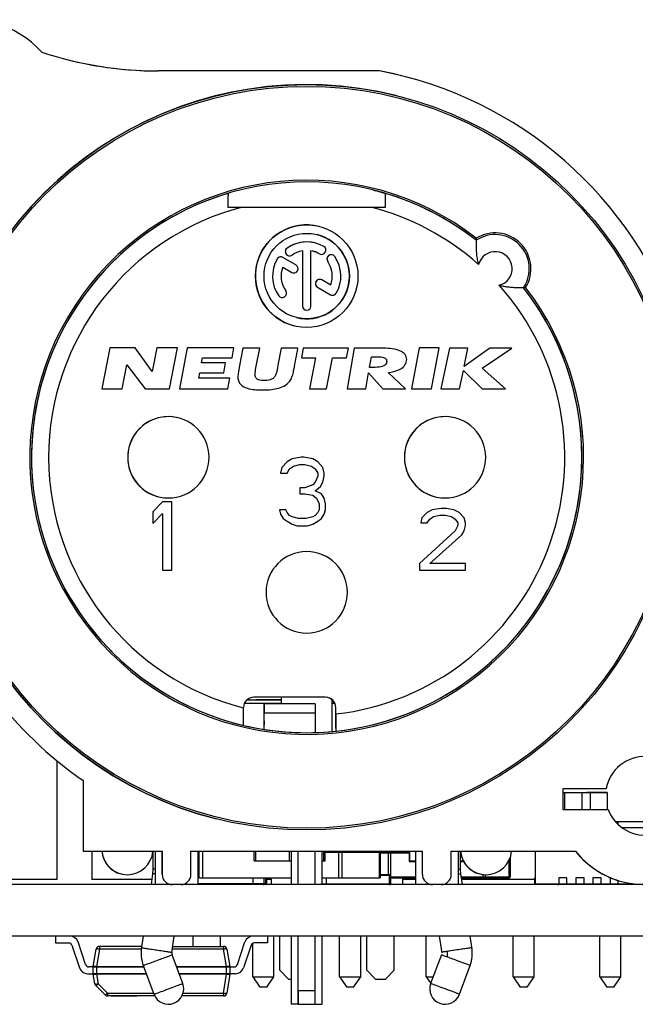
# Model space of a CAD drawing. Header units: millimetres. Extents: x 0 to 138, y -6 to 29.
# Tile 7 of 15: x 27 to 45, y -3 to 25. Entities that reach past the tile are written whole.
import ezdxf

# ---------------------------------------------------------------- set-up
doc = ezdxf.new("R2010")
doc.units = ezdxf.units.MM

msp = doc.modelspace()

# ---------------------------------------------------------------- linework, layer by layer
at = {"color": 7, "linetype": 'Continuous', "lineweight": 25}
for p, q in [((37.885, 23.8), (31.414, 23.8)), ((38.539, 23.657), (37.885, 23.8)), ((38.394, 23.075), (38.394, 23.075)), ((33.868, 19.817), (37.632, 19.817)), ((36.114, 19.255), (36.114, 19.255)), ((35.993, 18.77), (35.993, 18.77)), ((40.71, 18.847), (40.71, 18.847)), ((35.176, 18.619), (35.176, 18.619)), ((35.625, 18.54), (35.625, 16.925)), ((35.875, 16.925), (35.875, 18.54)), ((36.125, 18.45), (36.157, 18.437)), ((34.884, 18.3), (34.884, 18.3)), ((35.023, 18.359), (35.023, 18.359)), ((35.435, 18.126), (35.055, 18.346)), ((35.218, 18.395), (35.218, 18.395)), ((36.364, 18.23), (36.364, 18.23)), ((36.497, 18.423), (36.497, 18.423)), ((35.047, 18.062), (35.31, 17.91)), ((35.31, 17.91), (35.342, 17.897)), ((36.159, 17.703), (36.159, 17.703)), ((36.453, 17.538), (36.191, 17.689)), ((37, 17.8), (37, 17.8)), ((36.066, 17.473), (36.445, 17.254)), ((42.097, 17.46), (42.097, 17.46)), ((34.931, 17.226), (34.931, 17.226)), ((35.003, 17.177), (35.003, 17.177)), ((36.477, 17.241), (36.477, 17.241)), ((35.72, 16.804), (35.72, 16.804)), ((35.386, 16.345), (35.386, 16.345)), ((29.986, 15.705), (29.75, 14.5)), ((30.73, 15.705), (29.986, 15.705)), ((31.223, 15.009), (30.73, 15.705)), ((31.359, 15.705), (31.223, 15.009)), ((31.967, 15.705), (31.359, 15.705)), ((31.731, 14.5), (31.967, 15.705)), ((32.25, 15.705), (32.031, 14.5)), ((33.619, 15.705), (32.25, 15.705)), ((33.565, 15.41), (33.619, 15.705)), ((33.881, 15.693), (33.785, 15.187)), ((34.374, 15.693), (33.881, 15.693)), ((34.264, 15.114), (34.374, 15.693)), ((35.001, 15.693), (34.908, 15.194)), ((35.494, 15.693), (35.001, 15.693)), ((35.647, 15.693), (35.593, 15.411)), ((36.973, 15.693), (35.647, 15.693)), ((36.919, 15.411), (36.973, 15.693)), ((37.14, 15.693), (36.935, 14.5)), ((37.753, 15.693), (37.14, 15.693)), ((38.251, 15.674), (38.251, 15.674)), ((38.38, 15.649), (38.38, 15.649)), ((39.046, 15.705), (38.819, 14.5)), ((39.632, 15.705), (39.046, 15.705)), ((39.405, 14.5), (39.632, 15.705)), ((39.926, 15.693), (39.681, 14.5)), ((40.471, 15.693), (39.926, 15.693)), ((40.359, 15.152), (40.471, 15.693)), ((41.109, 15.693), (40.359, 15.152)), ((40.886, 15.111), (41.751, 15.693)), ((41.751, 15.693), (41.109, 15.693)), ((32.671, 15.266), (32.696, 15.41)), ((33.374, 15.266), (32.671, 15.266)), ((32.696, 15.41), (33.565, 15.41)), ((33.32, 14.968), (33.374, 15.266)), ((35.593, 15.411), (36.005, 15.411)), ((36.005, 15.411), (35.829, 14.5)), ((36.331, 14.5), (36.507, 15.411)), ((36.507, 15.411), (36.919, 15.411)), ((37.591, 15.129), (37.646, 15.443)), ((37.646, 15.443), (37.763, 15.443)), ((38.09, 15.278), (38.09, 15.278)), ((30.343, 14.5), (30.481, 15.206)), ((30.481, 15.206), (31.025, 14.5)), ((33.785, 15.187), (33.762, 15.062)), ((34.908, 15.194), (34.893, 15.113)), ((37.7, 15.129), (37.591, 15.129)), ((38.64, 14.5), (38.136, 14.981)), ((40.226, 14.5), (40.336, 15.035)), ((40.336, 15.035), (40.885, 14.5)), ((41.573, 14.5), (40.886, 15.111)), ((32.588, 14.81), (32.617, 14.968)), ((33.499, 14.81), (32.588, 14.81)), ((32.617, 14.968), (33.32, 14.968)), ((33.443, 14.5), (33.499, 14.81)), ((33.743, 14.773), (33.743, 14.773)), ((34.848, 14.93), (34.848, 14.93)), ((37.484, 14.5), (37.564, 14.967)), ((37.564, 14.967), (37.977, 14.5)), ((29.75, 14.5), (30.343, 14.5)), ((31.025, 14.5), (31.731, 14.5)), ((32.031, 14.5), (33.443, 14.5)), ((34.056, 14.508), (34.056, 14.508)), ((35.829, 14.5), (36.331, 14.5)), ((36.935, 14.5), (37.484, 14.5)), ((37.977, 14.5), (38.64, 14.5)), ((38.819, 14.5), (39.405, 14.5)), ((39.681, 14.5), (40.226, 14.5)), ((40.885, 14.5), (41.573, 14.5)), ((31.989, 13.654), (31.989, 13.654)), ((40.089, 13.654), (40.089, 13.654)), ((32.89, 12.5), (32.89, 12.5)), ((35.325, 12.457), (35.175, 12.372)), ((35.587, 12.5), (35.325, 12.457)), ((35.662, 12.5), (35.587, 12.5)), ((35.925, 12.457), (35.662, 12.5)), ((36.075, 12.372), (35.925, 12.457)), ((38.61, 12.5), (38.61, 12.5)), ((40.99, 12.5), (40.99, 12.5)), ((35.025, 12.202), (34.987, 12.032)), ((35.175, 12.372), (35.025, 12.202)), ((35.175, 12.032), (35.25, 12.16)), ((35.25, 12.16), (35.362, 12.245)), ((35.362, 12.245), (35.55, 12.287)), ((35.55, 12.287), (35.7, 12.287)), ((35.7, 12.287), (35.887, 12.245)), ((35.887, 12.245), (36, 12.16)), ((36, 12.16), (36.075, 12.032)), ((36.225, 12.202), (36.075, 12.372)), ((36.262, 12.032), (36.225, 12.202)), ((34.987, 12.032), (35.175, 12.032)), ((36.075, 11.947), (36, 11.777)), ((36.075, 12.032), (36.075, 11.947)), ((36.225, 11.777), (36.262, 11.947)), ((36.262, 11.947), (36.262, 12.032)), ((35.55, 11.606), (35.55, 11.436)), ((35.7, 11.606), (35.55, 11.606)), ((35.925, 11.691), (35.7, 11.606)), ((36, 11.777), (35.925, 11.691)), ((36, 11.521), (36.15, 11.649)), ((36.187, 11.436), (36, 11.521)), ((36.15, 11.649), (36.225, 11.777)), ((31.411, 11.346), (31.411, 11.346)), ((35.55, 11.436), (35.7, 11.436)), ((35.7, 11.436), (35.925, 11.394)), ((35.925, 11.394), (36.037, 11.309)), ((36.037, 11.309), (36.112, 11.138)), ((36.262, 11.309), (36.187, 11.436)), ((36.3, 11.138), (36.262, 11.309)), ((39.511, 11.346), (39.511, 11.346)), ((31.525, 11.2), (31.25, 10.902)), ((31.8, 11.2), (31.525, 11.2)), ((31.8, 9.2), (31.8, 11.2)), ((35.137, 10.968), (34.95, 10.968)), ((34.95, 10.968), (34.987, 10.84)), ((35.175, 10.883), (35.137, 10.968)), ((36.112, 10.968), (36.075, 10.883)), ((36.112, 11.138), (36.112, 10.968)), ((36.262, 10.84), (36.3, 10.968)), ((36.3, 10.968), (36.3, 11.138)), ((39.425, 10.962), (39.275, 10.885)), ((39.687, 11), (39.425, 10.962)), ((39.837, 11), (39.687, 11)), ((40.062, 10.962), (39.837, 11)), ((40.212, 10.885), (40.062, 10.962)), ((31.25, 10.902), (31.25, 10.562)), ((31.25, 10.562), (31.525, 10.86)), ((31.525, 10.86), (31.525, 9.2)), ((34.987, 10.84), (35.062, 10.713)), ((35.062, 10.713), (35.175, 10.628)), ((35.25, 10.798), (35.175, 10.883)), ((35.325, 10.755), (35.25, 10.798)), ((35.512, 10.713), (35.325, 10.755)), ((35.737, 10.713), (35.512, 10.713)), ((35.925, 10.755), (35.737, 10.713)), ((36, 10.798), (35.925, 10.755)), ((36.075, 10.883), (36, 10.798)), ((36.075, 10.628), (36.187, 10.713)), ((36.187, 10.713), (36.262, 10.84)), ((39.125, 10.732), (39.087, 10.579)), ((39.275, 10.885), (39.125, 10.732)), ((39.275, 10.579), (39.35, 10.694)), ((39.35, 10.694), (39.462, 10.77)), ((39.462, 10.77), (39.65, 10.809)), ((39.65, 10.809), (39.8, 10.809)), ((39.8, 10.809), (39.987, 10.77)), ((39.987, 10.77), (40.1, 10.694)), ((40.1, 10.694), (40.175, 10.579)), ((40.362, 10.732), (40.212, 10.885)), ((40.4, 10.579), (40.362, 10.732)), ((35.175, 10.628), (35.325, 10.543)), ((35.325, 10.543), (35.475, 10.5)), ((35.475, 10.5), (35.775, 10.5)), ((35.775, 10.5), (35.925, 10.543)), ((35.925, 10.543), (36.075, 10.628)), ((39.087, 10.579), (39.275, 10.579)), ((40.175, 10.502), (40.1, 10.349)), ((40.175, 10.579), (40.175, 10.502)), ((40.362, 10.349), (40.4, 10.502)), ((40.4, 10.502), (40.4, 10.579)), ((40.1, 10.349), (39.05, 9.391)), ((39.35, 9.391), (40.287, 10.234)), ((40.287, 10.234), (40.362, 10.349)), ((36.039, 9.704), (36.039, 9.704)), ((39.05, 9.391), (39.05, 9.2)), ((40.4, 9.391), (39.35, 9.391)), ((40.4, 9.2), (40.4, 9.391)), ((31.525, 9.2), (31.8, 9.2)), ((39.05, 9.2), (40.4, 9.2)), ((36.94, 8.55), (36.94, 8.55)), ((35.461, 7.396), (35.461, 7.396)), ((36.3, 5.481), (34.2, 5.481)), ((35, 5.481), (35, 5.29)), ((35, 5.3), (33.925, 5.3)), ((34, 5.4), (34, 5.404)), ((34.25, 5.4), (34.086, 5.4)), ((35, 5.41), (34.259, 5.41)), ((36, 5.29), (34.5, 5.29)), ((36.5, 4.479), (36.5, 5.404)), ((36.575, 5.3), (36.5, 5.3)), ((33.9, 5.181), (33.9, 5.174)), ((34.5, 4.542), (34.5, 5.114)), ((36, 5.019), (34.5, 5.019)), ((36, 5.019), (36, 4.448)), ((36.6, 4.992), (36.6, 5.181)), ((33.9, 4.66), (33.9, 4.66)), ((36.6, 4.575), (36.6, 4.489)), ((36.6, 4.489), (36.6, 4.489)), ((28.435, 3.626), (28.435, 0.15)), ((29.208, 3.042), (29.208, 0.975)), ((44.518, 2.8), (43.25, 2.8)), ((43.25, 2.8), (43.25, 2.2)), ((43.25, 2.7), (44.55, 2.7)), ((43.3, 2.7), (43.3, 2.2)), ((43.3, 2.7), (43.3, 2.2)), ((43.8, 2.7), (43.8, 2.2)), ((44.05, 2.7), (44.05, 2.2)), ((44.55, 2.7), (44.55, 2.2)), ((43.25, 2.2), (44.572, 2.2)), ((33.106, 1.925), (33.106, 1.925)), ((44.781, 1.846), (46.519, 1.846)), ((44.861, 1.846), (44.861, 1.763)), ((44.969, 1.673), (46.331, 1.673)), ((29.208, 0.975), (31.518, 0.975)), ((29.455, 0.975), (29.455, 0.15)), ((29.455, 0.975), (29.455, 0.15)), ((31.25, 0.975), (31.25, 0.45)), ((31.315, 0.975), (31.315, 0)), ((31.518, 0.975), (31.518, 0.3)), ((31.518, 0.3), (31.518, 0.975)), ((32.362, 0.975), (39.138, 0.975)), ((32.362, 0.3), (32.362, 0.975)), ((32.565, 0.975), (32.565, 0)), ((32.6, 0.2), (32.6, 0.975)), ((32.7, 0.975), (32.7, 0.2)), ((34.211, 0.7), (34.211, 0.975)), ((34.261, 0.7), (34.261, 0.975)), ((35.25, 0.7), (35.25, 0.975)), ((35.3, 0.975), (35.3, 0)), ((35.5, 0), (35.5, 0.975)), ((36, 0), (36, 0.975)), ((36.2, 0), (36.2, 0.975)), ((36.239, 0.95), (38.148, 0.95)), ((36.239, 0.95), (36.239, 0.7)), ((36.289, 0.7), (36.289, 0.95)), ((36.689, 0.2), (36.689, 0.95)), ((36.793, 0.2), (36.793, 0.95)), ((37.75, 0.95), (37.75, 0.975)), ((37.871, 0.95), (37.871, 0.2)), ((37.9, 0.95), (37.9, 0.2)), ((38.773, 0.925), (37.9, 0.925)), ((38.131, 0.925), (38.131, 0.3)), ((38.202, 0.95), (38.202, 0.2)), ((38.748, 0.95), (38.202, 0.95)), ((38.748, 0.95), (38.748, 0.675)), ((38.773, 0.7), (38.773, 0.925)), ((38.935, 0.975), (38.935, 0)), ((39.138, 0.3), (39.138, 0.975)), ((39.982, 0.975), (43.62, 0.975)), ((39.982, 0.3), (39.982, 0.975)), ((40.185, 0.975), (40.185, 0)), ((40.25, 0.45), (40.25, 0.975)), ((42.45, 0), (42.45, 0.975)), ((34.211, 0.7), (35.3, 0.7)), ((36.2, 0.7), (36.289, 0.7)), ((38.748, 0.675), (38.935, 0.675)), ((38.773, 0.7), (38.935, 0.7)), ((40.25, 0.7), (40.331, 0.7)), ((40.25, 0.675), (40.345, 0.675)), ((41.681, 0.225), (41.681, 0.725)), ((41.71, 0.799), (41.71, 0.225)), ((30.318, 0.312), (30.318, 0.312)), ((31.24, 0.321), (31.192, 0)), ((31.25, 0.45), (31.24, 0.321)), ((31.315, 0.45), (31.25, 0.45)), ((31.518, 0.3), (31.518, 0.3)), ((32.6, 0.3), (32.565, 0.3)), ((37.9, 0.3), (38.175, 0.3)), ((38.175, 0), (38.175, 0.3)), ((40.185, 0.45), (40.25, 0.45)), ((40.26, 0.321), (40.25, 0.45)), ((40.308, 0), (40.26, 0.321)), ((40.818, 0.312), (40.818, 0.312)), ((40.919, 0.2), (40.919, 0.294)), ((40.989, 0.225), (40.989, 0.29)), ((138, 0), (-0.05, 0)), ((28.435, 0.15), (25.95, 0.15)), ((31.214, 0.15), (29.455, 0.15)), ((31.745, 0.009), (31.745, 0.009)), ((32.6, 0.275), (32.565, 0.275)), ((34.575, 0.025), (32.565, 0.025)), ((32.6, 0.2), (35.3, 0.2)), ((34.175, 0.2), (34.175, 0)), ((34.5, 0.025), (34.5, 0.2)), ((34.55, 0), (34.55, 0.2)), ((34.575, 0.2), (34.575, 0.025)), ((34.706, 0.15), (34.575, 0.15)), ((34.616, 0.2), (34.616, 0.16)), ((34.616, 0.16), (34.706, 0.16)), ((34.706, 0.16), (34.706, 0)), ((36.2, 0.2), (37.9, 0.2)), ((36.2, 0.025), (38.2, 0.025)), ((36.325, 0), (36.325, 0.2)), ((37.9, 0.275), (38.2, 0.275)), ((38.2, 0.275), (38.2, 0.025)), ((38.202, 0.225), (38.935, 0.225)), ((38.202, 0.2), (38.935, 0.2)), ((38.566, 0.16), (38.656, 0.16)), ((38.566, 0), (38.566, 0.16)), ((38.935, 0.15), (38.566, 0.15)), ((38.656, 0.16), (38.656, 0.2)), ((39.365, 0.009), (39.365, 0.009)), ((40.274, 0.225), (41.71, 0.225)), ((40.278, 0.2), (40.919, 0.2)), ((42.43, 0.15), (40.286, 0.15)), ((40.972, 0.2), (41.678, 0.2)), ((42.43, 0), (42.43, 0.2)), ((42.45, 0.2), (42.43, 0.2)), ((42.43, 0.02), (45.328, 0.02)), ((42.85, 0), (42.85, 0.02)), ((43.13, 0.2), (43.13, 0)), ((43.37, 0.2), (43.13, 0.2)), ((43.37, 0), (43.37, 0.2)), ((43.45, 0), (43.45, 0.02)), ((43.63, 0.2), (43.63, 0)), ((43.87, 0.2), (43.63, 0.2)), ((43.87, 0), (43.87, 0.2)), ((44.37, 0.2), (44.13, 0.2)), ((44.13, 0.2), (44.13, 0)), ((44.37, 0), (44.37, 0.2)), ((44.63, 0.2), (44.63, 0)), ((44.65, 0.2), (44.63, 0.2)), ((44.87, 0), (44.87, 0.12)), ((45.019, 0.078), (45.019, 0.078)), ((45.13, 0.053), (45.13, 0)), ((45.37, 0), (45.37, 0.015)), ((138, -1.506), (-0.05, -1.506)), ((28.4, -1.506), (28.4, -1.706)), ((28.4, -1.706), (28.784, -1.706)), ((29.277, -2.338), (29.057, -1.677)), ((30.964, -1.506), (30.906, -1.89)), ((31.798, -1.99), (31.872, -1.506)), ((32.426, -1.806), (32.426, -1.506)), ((33.226, -1.806), (33.226, -1.506)), ((33.723, -2.338), (33.943, -1.677)), ((34.17, -1.506), (34.17, -1.506)), ((34.17, -2.7), (34.17, -1.717)), ((34.6, -1.706), (34.216, -1.706)), ((34.6, -1.506), (34.6, -1.706)), ((34.79, -2.7), (34.79, -1.506)), ((34.966, -2.506), (34.966, -1.506)), ((35.3, -1.506), (35.3, -3.5)), ((35.5, -3.1), (35.5, -1.506)), ((36, -3.1), (36, -1.506)), ((36.2, -3.5), (36.2, -1.506)), ((36.71, -2.7), (36.71, -1.506)), ((37.33, -2.7), (37.33, -1.506)), ((37.506, -2.506), (37.506, -1.506)), ((38.306, -2.506), (38.306, -1.506)), ((39.25, -2.7), (39.25, -1.506)), ((39.628, -1.506), (39.702, -1.99)), ((40.594, -1.89), (40.536, -1.506)), ((41.79, -2.7), (41.79, -1.506)), ((42.41, -2.7), (42.41, -1.506)), ((44.33, -2.7), (44.33, -1.506)), ((44.95, -2.7), (44.95, -1.506)), ((28.879, -1.774), (29.099, -2.435)), ((29.501, -2.398), (29.586, -1.89)), ((29.685, -1.89), (29.6, -2.398)), ((30.919, -1.806), (29.685, -1.806)), ((29.685, -1.806), (29.685, -1.89)), ((30.907, -1.89), (29.685, -1.89)), ((33.315, -1.89), (31.814, -1.89)), ((31.826, -1.806), (33.315, -1.806)), ((33.315, -1.806), (33.315, -1.89)), ((33.4, -2.398), (33.315, -1.89)), ((33.414, -1.89), (33.499, -2.398)), ((34.121, -1.774), (33.901, -2.435)), ((39.87, -2.119), (39.87, -1.951)), ((32.121, -2.894), (31.808, -2.053)), ((39.692, -2.053), (39.379, -2.894)), ((29.5, -2.406), (29.372, -2.406)), ((29.5, -2.606), (29.5, -2.406)), ((30.985, -2.414), (29.5, -2.414)), ((29.501, -2.401), (29.501, -2.401)), ((29.6, -2.398), (29.6, -2.614)), ((29.6, -2.398), (30.979, -2.398)), ((30.967, -2.365), (31.279, -3.206)), ((31.936, -2.398), (33.4, -2.398)), ((33.5, -2.414), (31.943, -2.414)), ((33.4, -2.614), (33.4, -2.398)), ((33.5, -2.414), (33.5, -2.406)), ((33.5, -2.406), (33.628, -2.406)), ((33.5, -2.414), (33.5, -2.606)), ((35.22, -2.76), (34.966, -2.506)), ((37.76, -2.76), (37.506, -2.506)), ((38.052, -2.76), (38.306, -2.506)), ((40.221, -3.206), (40.533, -2.365)), ((29.336, -2.606), (29.5, -2.606)), ((29.5, -2.598), (31.054, -2.598)), ((29.545, -2.899), (29.501, -2.614)), ((29.6, -2.614), (29.644, -2.898)), ((31.059, -2.614), (29.6, -2.614)), ((32.011, -2.598), (33.5, -2.598)), ((33.4, -2.614), (32.017, -2.614)), ((33.314, -3.171), (33.4, -2.614)), ((33.499, -2.614), (33.413, -3.171)), ((33.664, -2.606), (33.5, -2.606)), ((34.17, -2.7), (34.38, -3)), ((34.17, -2.7), (34.79, -2.7)), ((34.58, -3), (34.79, -2.7)), ((35.22, -2.76), (35.3, -2.76)), ((36.71, -2.7), (36.92, -3)), ((36.71, -2.7), (37.33, -2.7)), ((37.12, -3), (37.33, -2.7)), ((37.76, -2.76), (38.052, -2.76)), ((39.25, -2.7), (39.451, -2.7)), ((39.25, -2.7), (39.382, -2.888)), ((41.79, -2.7), (42, -3)), ((41.79, -2.7), (42.41, -2.7)), ((42.2, -3), (42.41, -2.7)), ((44.33, -2.7), (44.54, -3)), ((44.33, -2.7), (44.95, -2.7)), ((44.74, -3), (44.95, -2.7)), ((29.846, -3.227), (29.573, -2.954)), ((29.644, -2.898), (29.917, -3.171)), ((34.58, -3), (34.38, -3)), ((35.5, -3.1), (36, -3.1)), ((37.12, -3), (36.92, -3)), ((42.2, -3), (42, -3)), ((44.74, -3), (44.54, -3)), ((29.917, -3.171), (29.917, -3.256)), ((29.917, -3.171), (31.266, -3.171)), ((31.301, -3.256), (29.917, -3.256)), ((33.314, -3.256), (32.099, -3.256)), ((32.132, -3.171), (33.314, -3.171)), ((33.314, -3.171), (33.314, -3.256)), ((35.495, -3.5), (35.3, -3.5)), ((35.5, -3.5), (36.2, -3.5))]:
    msp.add_line(p, q, dxfattribs=at)
at = {"color": 7, "linetype": 'Continuous', "lineweight": 25, "flags": 128}
for points in [[(34.931, 17.226), (34.966, 17.193), (35.003, 17.177)], [(36.445, 17.254), (36.468, 17.244), (36.477, 17.241)], [(34.5, 5.114), (34.5, 5.198), (34.5, 5.256), (34.5, 5.286), (34.5, 5.287), (34.5, 5.261), (34.5, 5.206), (34.5, 5.125), (34.5, 5.019)], [(36, 5.29), (36, 5.287), (36, 5.261), (36, 5.206), (36, 5.125), (36, 5.019)], [(34.5, 4.609), (34.5, 4.68), (34.5, 4.734), (34.5, 4.77), (34.5, 4.788), (34.5, 4.787), (34.5, 4.767), (34.5, 4.729), (34.5, 4.673)], [(44.55, 2.7), (44.538, 2.7), (44.504, 2.7), (44.449, 2.7), (44.374, 2.7), (44.283, 2.7), (44.18, 2.7), (44.067, 2.7), (43.95, 2.7)], [(29.501, -2.398), (29.501, -2.4), (29.501, -2.401)], [(35.5, -3.1), (35.5, -3.253), (35.5, -3.383), (35.5, -3.47), (35.5, -3.5), (35.5, -3.47), (35.5, -3.383), (35.5, -3.253), (35.5, -3.1)], [(36, -3.5), (36, -3.47), (36, -3.383), (36, -3.253), (36, -3.1)], [(30.025, -3.256), (30.054, -3.256), (30.135, -3.256), (30.257, -3.256), (30.4, -3.256)], [(30.4, -3.256), (30.544, -3.256), (30.665, -3.256), (30.747, -3.256), (30.775, -3.256)]]:
    msp.add_lwpolyline(points, dxfattribs=at)
at = {"color": 7, "linetype": 'Continuous', "lineweight": 25}
for centre, radius in [((35.75, 12.5), 10.9), ((35.75, 12.5), 10.85), ((35.75, 17.8), 1.5), ((35.75, 17.8), 1.25)]:
    msp.add_circle(centre, radius, dxfattribs=at)
for centre, radius, start, end in [((25.85, 22.4), 2.9, 42.2406, 238.7991), ((31.414, 34.7), 10.9, 251.7293, 270), ((31.414, 34.7), 10.9, 255.9638, 270), ((35.75, 12.5), 11.5, 18.5896, 79.2987), ((35.75, 12.5), 10.9, 75.9638, 255.9638), ((35.75, 12.5), 8.106, 52.2436, 37.7564), ((35.75, 12.5), 8.056, 51.9925, 38.0075), ((35.75, 12.5), 8.056, 106.5888, 256.7232), ((35.75, 12.5), 8.056, 51.9925, 73.4112), ((35.75, 12.5), 7.556, 104.4215, 255.8268), ((35.75, 12.5), 7.556, 48.2557, 75.5785), ((35.75, 17.8), 1.5, 75.9638, 255.9638), ((35.75, 17.8), 1.25, 255.9638, 75.9638), ((41.265, 18.015), 1, 326.2805, 123.7195), ((41.265, 18.015), 1, 326.2805, 123.7195), ((41.265, 18.015), 1.05, 328.2601, 121.7399), ((35.75, 17.8), 1, 60, 125), ((35.75, 17.8), 1, 75.9638, 125), ((35.248, 18.517), 0.125, 125, 305), ((35.248, 18.517), 0.125, 125, 255.9638), ((35.75, 17.8), 0.75, 99.5941, 125), ((35.75, 17.8), 0.75, 60, 80.4059), ((35.75, 17.8), 0.75, 60, 75.9638), ((36.187, 18.558), 0.125, 240, 60), ((41.265, 18.015), 0.5, 284.1142, 165.8858), ((35.75, 17.8), 1, 150, 215), ((35.75, 17.8), 1, 150, 215), ((34.992, 18.238), 0.125, 60, 150), ((34.992, 18.238), 0.125, 75.9638, 150), ((36.467, 18.302), 0.125, 35, 215), ((36.467, 18.302), 0.125, 75.9638, 215), ((35.75, 17.8), 0.75, 339.5941, 35), ((35.75, 17.8), 0.75, 339.5941, 35), ((35.75, 17.8), 1, 330, 35), ((35.75, 17.8), 0.75, 159.5941, 215), ((35.372, 18.018), 0.125, 240, 60), ((36.129, 17.581), 0.125, 60, 240), ((36.129, 17.581), 0.125, 75.9638, 240), ((35.033, 17.298), 0.125, 215, 35), ((36.508, 17.363), 0.125, 240, 330), ((35.75, 12.5), 7.556, 276.4595, 41.7443), ((35.75, 12.5), 8.056, 276.057, 38.0075), ((35.75, 16.925), 0.125, 180, 0), ((35.75, 16.925), 0.125, 180, 255.9638), ((31.7, 12.5), 1.19, 90, 0), ((31.7, 12.5), 1.19, 75.9638, 255.9638), ((31.7, 12.5), 1.19, 0, 90), ((39.8, 12.5), 1.19, 270, 180), ((39.8, 12.5), 1.19, 75.9638, 255.9638), ((39.8, 12.5), 1.19, 180, 270), ((35.75, 8.55), 1.19, 90, 0), ((35.75, 8.55), 1.19, 0, 90), ((35.75, 12.5), 11.5, 198.5896, 235.326), ((35.75, 12.5), 11.5, 198.5896, 235.326), ((34.2, 5.181), 0.3, 90, 180), ((36.3, 5.181), 0.3, 0, 90), ((36.3, 5.181), 0.3, 0, 75.9638), ((35.75, 12.5), 8.056, 256.7232, 276.057), ((45.65, 2.6), 2.6, 218.6822, 35.8404), ((45.65, 2.6), 1.15, 200.3544, 169.9846), ((30.5, 1.04), 0.75, 184.9719, 355.0281), ((30.5, 1.04), 0.75, 184.9719, 255.9638), ((38.153, 0.928), 0.0223, 101.4218, 188.0495), ((41, 1.04), 0.75, 184.9719, 355.0281), ((41, 1.04), 0.75, 184.9719, 255.9638), ((45.65, 2.6), 2.6, 218.6822, 255.9638), ((31.818, 0.3), 0.3, 180, 270), ((32.062, 0.3), 0.3, 270, 0), ((38.175, 0.275), 0.025, 0, 90), ((39.438, 0.3), 0.3, 180, 270), ((39.682, 0.3), 0.3, 270, 0), ((34.475, 0.025), 0.025, 270, 360), ((34.55, 0.025), 0.025, 270, 0), ((38.175, 0.025), 0.025, 270, 0), ((40.967, 0.222), 0.0223, 281.4218, 8.0495), ((41.659, 0.222), 0.0223, 281.4218, 8.0495), ((41.685, 0.225), 0.025, 270, 360), ((43.145, 0.15), 0.15, 240.0736, 264.2273), ((28.784, -1.806), 0.1, 18.4349, 90), ((28.82, -1.756), 0.25, 18.4349, 90), ((28.82, -1.756), 0.25, 18.4349, 90), ((34.18, -1.756), 0.25, 90, 161.5651), ((34.18, -1.756), 0.25, 90, 161.5651), ((34.216, -1.806), 0.1, 90, 161.5651), ((29.685, -1.906), 0.1, 90, 170.5377), ((29.685, -1.906), 0.1, 90, 170.5377), ((29.636, -2.044), 0.163, 72.3317, 107.6683), ((31.95, -2), 1.049, 171.3955, 200.4044), ((31.95, -2), 0.151, 171.4299, 200.3632), ((33.315, -1.906), 0.1, 9.4623, 90), ((33.315, -1.906), 0.1, 9.4623, 90), ((33.365, -2.044), 0.163, 72.3317, 107.6683), ((39.55, -2), 1.049, 339.6459, 8.5841), ((29.336, -2.356), 0.25, 198.4349, 270), ((29.372, -2.306), 0.1, 198.4349, 270), ((29.372, -2.306), 0.1, 198.4349, 270), ((29.6, -2.414), 0.1, 170.5377, 180), ((29.551, -2.553), 0.163, 72.3317, 107.6683), ((33.449, -2.553), 0.163, 72.3317, 107.6683), ((33.4, -2.414), 0.1, 360, 9.4623), ((33.4, -2.414), 0.1, 360, 9.4623), ((33.628, -2.306), 0.1, 270, 341.5651), ((33.628, -2.306), 0.1, 270, 341.5651), ((33.664, -2.356), 0.25, 270, 341.5651), ((29.6, -2.598), 0.1, 180, 188.7462), ((29.551, -2.447), 0.174, 253.5119, 286.4881), ((33.45, -2.447), 0.174, 253.5119, 286.4881), ((33.4, -2.598), 0.1, 351.2538, 360), ((33.4, -2.598), 0.1, 351.2538, 360), ((29.595, -2.732), 0.174, 253.5195, 286.4904), ((29.644, -2.883), 0.1, 188.7462, 225), ((29.483, -2.766), 0.208, 295.6524, 320.6453), ((31.7, -3.05), 0.449, 201.0519, 20.4084), ((39.8, -3.05), 0.449, 159.6448, 339.6093), ((29.756, -3.04), 0.208, 295.6218, 320.6391), ((29.917, -3.156), 0.1, 225, 270), ((33.364, -3.004), 0.174, 253.5119, 286.4881), ((33.314, -3.156), 0.1, 270, 351.2538)]:
    msp.add_arc(centre, radius, start, end, dxfattribs=at)
for points, knots in [([(35.75, 23.8), (35.208, 23.8), (34.665, 23.8), (33.845, 23.8), (33.571, 23.8), (33.019, 23.8), (32.743, 23.8), (32.465, 23.8)], [0, 0, 0, 0, 0.5, 0.5, 0.75, 0.75, 1, 1, 1, 1]), ([(37.775, 23.8), (37.702, 23.8), (37.549, 23.8), (37.307, 23.8), (37.042, 23.8), (36.717, 23.8), (36.284, 23.8), (35.948, 23.8), (35.75, 23.8)], [0, 0, 0, 0, 0.107007, 0.225969, 0.356972, 0.500081, 0.706442, 1, 1, 1, 1]), ([(33.45, 20.22), (33.45, 20.22), (33.449, 20.218), (33.448, 20.207), (33.447, 20.188), (33.446, 20.155), (33.445, 20.106), (33.444, 20.046), (33.443, 19.977), (33.442, 19.9), (33.442, 19.845), (33.442, 19.818)], [0, 0, 0, 0, 0.082604, 0.165678, 0.250367, 0.373773, 0.500302, 0.62318, 0.749827, 0.873864, 1, 1, 1, 1]), ([(37.704, 20.315), (37.724, 20.31), (37.779, 20.296), (37.824, 20.284), (37.85, 20.277), (37.853, 20.276), (37.854, 20.276)], [0, 0, 0, 0, 0.234968, 0.61584, 0.808065, 1, 1, 1, 1]), ([(38.058, 19.818), (38.058, 19.836), (38.058, 19.872), (38.058, 19.925), (38.057, 20.009), (38.056, 20.089), (38.054, 20.155), (38.053, 20.191), (38.051, 20.216), (38.05, 20.219), (38.05, 20.22)], [0, 0, 0, 0, 0.083269, 0.166476, 0.250536, 0.499183, 0.622817, 0.749294, 0.874498, 1, 1, 1, 1]), ([(33.442, 19.818), (33.509, 19.818), (33.651, 19.817), (33.794, 19.817), (33.868, 19.817)], [0, 0, 0, 0, 0.475244, 1, 1, 1, 1]), ([(37.632, 19.817), (37.706, 19.817), (37.849, 19.817), (37.991, 19.818), (38.058, 19.818)], [0, 0, 0, 0, 0.524756, 1, 1, 1, 1]), ([(40.71, 18.847), (40.71, 18.846), (40.71, 18.845), (40.71, 18.83), (40.709, 18.808), (40.708, 18.768), (40.707, 18.701), (40.709, 18.588), (40.719, 18.446), (40.74, 18.288), (40.767, 18.186), (40.781, 18.137)], [0, 0, 0, 0, 0.063131, 0.125694, 0.18814, 0.250846, 0.377384, 0.501739, 0.67712, 0.843736, 1, 1, 1, 1]), ([(40.713, 18.908), (40.712, 18.894), (40.712, 18.879), (40.711, 18.856), (40.71, 18.847), (40.71, 18.847)], [0, 0, 0, 0, 0.5, 0.5, 1, 1, 1, 1]), ([(42.097, 17.46), (42.096, 17.46), (42.095, 17.46), (42.081, 17.46), (42.059, 17.459), (42.019, 17.458), (41.952, 17.457), (41.853, 17.459), (41.741, 17.465), (41.623, 17.478), (41.504, 17.498), (41.426, 17.52), (41.387, 17.531)], [0, 0, 0, 0, 0.061961, 0.124103, 0.186883, 0.250735, 0.373684, 0.501532, 0.625005, 0.751307, 0.876176, 1, 1, 1, 1]), ([(42.097, 17.46), (42.097, 17.46), (42.106, 17.461), (42.129, 17.462), (42.144, 17.462), (42.158, 17.463)], [0, 0, 0, 0, 0.5, 0.5, 1, 1, 1, 1]), ([(38.251, 15.674), (38.169, 15.685), (38.085, 15.688), (37.919, 15.692), (37.836, 15.693), (37.753, 15.693)], [0, 0, 0, 0, 0.5, 0.5, 1, 1, 1, 1]), ([(38.251, 15.674), (38.169, 15.685), (38.085, 15.688), (37.919, 15.692), (37.836, 15.693), (37.753, 15.693)], [0, 0, 0, 0, 0.5, 0.5, 1, 1, 1, 1]), ([(38.674, 15.321), (38.683, 15.372), (38.676, 15.426), (38.627, 15.517), (38.587, 15.553), (38.457, 15.636), (38.353, 15.661), (38.251, 15.674)], [0, 0, 0, 0, 0.25, 0.25, 0.5, 0.5, 1, 1, 1, 1]), ([(38.09, 15.278), (38.084, 15.241), (38.06, 15.208), (37.997, 15.167), (37.96, 15.155), (37.85, 15.132), (37.775, 15.129), (37.7, 15.129)], [0, 0, 0, 0, 0.25, 0.25, 0.5, 0.5, 1, 1, 1, 1]), ([(38.09, 15.278), (38.084, 15.241), (38.06, 15.208), (37.997, 15.167), (37.96, 15.155), (37.85, 15.132), (37.775, 15.129), (37.7, 15.129)], [0, 0, 0, 0, 0.25, 0.25, 0.5, 0.5, 1, 1, 1, 1]), ([(37.763, 15.443), (37.833, 15.443), (37.905, 15.441), (38.008, 15.417), (38.043, 15.405), (38.091, 15.352), (38.096, 15.313), (38.09, 15.278)], [0, 0, 0, 0, 0.5, 0.5, 0.75, 0.75, 1, 1, 1, 1]), ([(38.136, 14.981), (38.249, 14.994), (38.362, 15.018), (38.515, 15.093), (38.563, 15.126), (38.639, 15.211), (38.665, 15.265), (38.674, 15.321)], [0, 0, 0, 0, 0.5, 0.5, 0.75, 0.75, 1, 1, 1, 1]), ([(33.762, 15.062), (33.753, 15.014), (33.745, 14.967), (33.736, 14.87), (33.734, 14.821), (33.743, 14.773)], [0, 0, 0, 0, 0.5, 0.5, 1, 1, 1, 1]), ([(33.762, 15.062), (33.753, 15.014), (33.745, 14.967), (33.736, 14.87), (33.734, 14.821), (33.743, 14.773)], [0, 0, 0, 0, 0.5, 0.5, 1, 1, 1, 1]), ([(35.284, 14.772), (35.309, 14.816), (35.326, 14.865), (35.355, 14.963), (35.366, 15.013), (35.375, 15.063)], [0, 0, 0, 0, 0.5, 0.5, 1, 1, 1, 1]), ([(33.743, 14.773), (33.757, 14.701), (33.801, 14.636), (33.919, 14.549), (33.99, 14.524), (34.204, 14.472), (34.351, 14.467), (34.644, 14.471), (34.792, 14.483), (35.003, 14.543), (35.071, 14.572), (35.194, 14.654), (35.247, 14.708), (35.284, 14.772)], [0, 0, 0, 0, 0.125, 0.125, 0.25, 0.25, 0.5, 0.5, 0.75, 0.75, 0.875, 0.875, 1, 1, 1, 1]), ([(34.848, 14.93), (34.836, 14.899), (34.821, 14.868), (34.78, 14.816), (34.753, 14.796), (34.662, 14.754), (34.595, 14.745), (34.462, 14.741), (34.394, 14.744), (34.301, 14.782), (34.272, 14.802), (34.242, 14.862), (34.239, 14.896), (34.239, 14.929)], [0, 0, 0, 0, 0.125, 0.125, 0.25, 0.25, 0.5, 0.5, 0.75, 0.75, 0.875, 0.875, 1, 1, 1, 1]), ([(35, 5.4), (34.832, 5.4), (34.478, 5.4), (34.165, 5.4), (34, 5.4)], [0, 0, 0, 0, 0.476144, 1, 1, 1, 1]), ([(33.9, 4.66), (33.9, 4.661), (33.9, 4.662), (33.9, 4.676), (33.9, 4.697), (33.9, 4.727), (33.9, 4.766), (33.9, 4.822), (33.9, 4.907), (33.9, 5.029), (33.9, 5.124), (33.9, 5.174)], [0, 0, 0, 0, 0.080617, 0.162308, 0.245145, 0.329196, 0.414523, 0.501184, 0.643605, 0.809891, 1, 1, 1, 1]), ([(36.6, 4.575), (36.6, 4.575), (36.6, 4.615), (36.6, 4.772), (36.6, 4.887), (36.6, 5)], [0, 0, 0, 0, 0.5, 0.5, 1, 1, 1, 1]), ([(36.6, 4.992), (36.6, 4.97), (36.6, 4.927), (36.6, 4.865), (36.6, 4.808), (36.6, 4.757), (36.6, 4.712), (36.6, 4.672), (36.6, 4.615), (36.6, 4.551), (36.6, 4.499), (36.6, 4.493), (36.6, 4.489)], [0, 0, 0, 0, 0.084488, 0.164653, 0.240492, 0.312005, 0.379191, 0.442049, 0.500582, 0.671165, 0.837603, 1, 1, 1, 1]), ([(38.773, 0.925), (38.772, 0.928), (38.772, 0.933), (38.769, 0.939), (38.765, 0.943), (38.761, 0.946), (38.756, 0.949), (38.751, 0.95), (38.748, 0.95)], [0, 0, 0, 0, 0.239457, 0.368361, 0.5, 0.631639, 0.760543, 1, 1, 1, 1]), ([(38.773, 0.7), (38.773, 0.7), (38.77, 0.698), (38.76, 0.688), (38.754, 0.681), (38.748, 0.675)], [0, 0, 0, 0, 0.5, 0.5, 1, 1, 1, 1]), ([(31.315, 0.313), (31.301, 0.314), (31.252, 0.32), (31.229, 0.322), (31.24, 0.321), (31.24, 0.321)], [0, 0, 0, 0, 0.296555, 0.999813, 1, 1, 1, 1]), ([(40.185, 0.313), (40.199, 0.314), (40.248, 0.32), (40.271, 0.322), (40.26, 0.321), (40.26, 0.321)], [0, 0, 0, 0, 0.296535, 0.999813, 1, 1, 1, 1]), ([(30.913, -1.843), (30.92, -1.844), (30.933, -1.846), (31.035, -1.862), (31.182, -1.884), (31.357, -1.91), (31.53, -1.936), (31.68, -1.959), (31.771, -1.973), (31.812, -1.979), (31.8, -1.977), (31.8, -1.977)], [0, 0, 0, 0, 0.124449, 0.249789, 0.375146, 0.499853, 0.624763, 0.749644, 0.874329, 0.999686, 1, 1, 1, 1]), ([(40.587, -1.843), (40.58, -1.844), (40.567, -1.846), (40.465, -1.862), (40.318, -1.884), (40.143, -1.91), (39.97, -1.936), (39.82, -1.959), (39.729, -1.973), (39.688, -1.979), (39.7, -1.977), (39.7, -1.977)], [0, 0, 0, 0, 0.124449, 0.249789, 0.375146, 0.499852, 0.624763, 0.749644, 0.874329, 0.999686, 1, 1, 1, 1]), ([(30.967, -2.365), (30.973, -2.363), (30.986, -2.358), (31.082, -2.322), (31.222, -2.27), (31.388, -2.209), (31.552, -2.148), (31.694, -2.095), (31.781, -2.063), (31.819, -2.049), (31.808, -2.053), (31.808, -2.053)], [0, 0, 0, 0, 0.1244479, 0.2497876, 0.375145, 0.499851, 0.6247612, 0.7496417, 0.8743268, 0.9996837, 1, 1, 1, 1]), ([(40.533, -2.365), (40.527, -2.363), (40.514, -2.358), (40.418, -2.322), (40.278, -2.27), (40.112, -2.209), (39.948, -2.148), (39.806, -2.095), (39.719, -2.063), (39.681, -2.049), (39.692, -2.053), (39.692, -2.053)], [0, 0, 0, 0, 0.1244478, 0.2497875, 0.3751449, 0.4998509, 0.6247611, 0.7496416, 0.8743267, 0.9996836, 1, 1, 1, 1]), ([(31.331, -3.187), (31.366, -3.174), (31.421, -3.154), (31.55, -3.106), (31.625, -3.078), (31.7, -3.05)], [0, 0, 0, 0, 0.5, 0.5, 1, 1, 1, 1]), ([(31.7, -3.05), (31.775, -3.022), (31.849, -2.995), (31.978, -2.947), (32.031, -2.927), (32.067, -2.913)], [0, 0, 0, 0, 0.5, 0.5, 1, 1, 1, 1]), ([(39.8, -3.05), (39.726, -3.022), (39.651, -2.995), (39.523, -2.947), (39.469, -2.927), (39.433, -2.913)], [0, 0, 0, 0, 0.5, 0.5, 1, 1, 1, 1]), ([(40.169, -3.187), (40.158, -3.183), (40.136, -3.175), (40.093, -3.159), (40.043, -3.14), (39.988, -3.12), (39.928, -3.097), (39.865, -3.074), (39.822, -3.058), (39.8, -3.05)], [0, 0, 0, 0, 0.14232, 0.284818, 0.427496, 0.570353, 0.71339, 0.856605, 1, 1, 1, 1])]:
    msp.add_open_spline(points, degree=3, knots=knots, dxfattribs=at)
for points in [[(37.854, 20.276), (37.92, 20.258), (37.985, 20.24), (38.05, 20.22)], [(35.375, 15.063), (35.415, 15.273), (35.454, 15.483), (35.494, 15.693)], [(34.239, 14.929), (34.24, 14.991), (34.252, 15.053), (34.264, 15.114)], [(34.893, 15.113), (34.881, 15.051), (34.869, 14.989), (34.848, 14.93)], [(34.893, 15.113), (34.881, 15.051), (34.869, 14.989), (34.848, 14.93)], [(38.148, 0.95), (38.163, 0.95), (38.181, 0.95), (38.202, 0.95)], [(40.919, 0.2), (40.938, 0.2), (40.958, 0.2), (40.972, 0.2)], [(32.067, -2.913), (32.074, -2.911), (32.086, -2.907), (32.096, -2.903), (32.1, -2.901)], [(32.1, -2.901), (32.1, -2.901), (32.101, -2.901), (32.102, -2.901), (32.103, -2.9)], [(32.103, -2.9), (32.109, -2.898), (32.118, -2.895), (32.121, -2.894), (32.121, -2.894)], [(39.397, -2.9), (39.385, -2.896), (39.379, -2.894), (39.379, -2.894)], [(39.4, -2.901), (39.399, -2.901), (39.398, -2.901), (39.397, -2.9)], [(39.433, -2.913), (39.419, -2.909), (39.408, -2.905), (39.4, -2.901)], [(31.279, -3.206), (31.28, -3.206), (31.284, -3.205), (31.293, -3.201), (31.299, -3.199)], [(31.279, -3.206), (31.279, -3.206), (31.279, -3.206), (31.279, -3.206)], [(31.299, -3.199), (31.303, -3.197), (31.312, -3.194), (31.324, -3.19), (31.331, -3.187)], [(40.201, -3.199), (40.193, -3.196), (40.182, -3.192), (40.169, -3.187)], [(40.221, -3.206), (40.22, -3.206), (40.213, -3.204), (40.201, -3.199)], [(40.221, -3.206), (40.221, -3.206), (40.221, -3.206), (40.221, -3.206)]]:
    msp.add_open_spline(points, degree=3, dxfattribs=at)

doc.saveas('drawing.dxf')
